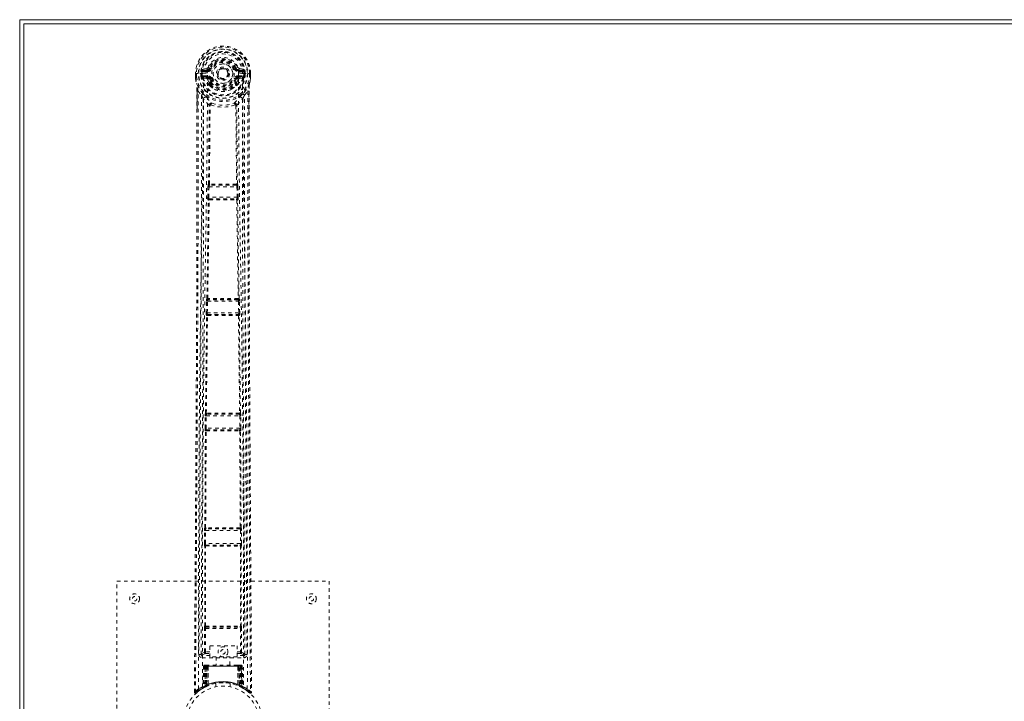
# Model space of a CAD drawing. Header units: inches. Extents: x 3.3 to 62.8, y 14.1 to 43.9.
# Tile 2 of 4: x 3.3 to 31.1, y 24.6 to 43.9. Entities that reach past the tile are written whole.
import ezdxf

# ---------------------------------------------------------------- set-up
doc = ezdxf.new("R2010")
doc.units = ezdxf.units.IN
doc.header["$MEASUREMENT"] = 0
doc.linetypes.add('SLD-Dashed', pattern=[0.075, 0.05, -0.025])
doc.linetypes.add('SLD-Solid', pattern=[0])

msp = doc.modelspace()

# ---------------------------------------------------------------- linework, layer by layer
at = {"color": 7, "linetype": 'SLD-Solid', "lineweight": 15}
for p, q in [((3.296, 14.115), (3.296, 43.865)), ((3.296, 43.865), (62.796, 43.865)), ((3.414, 43.746), (3.414, 14.233)), ((62.677, 43.746), (3.414, 43.746)), ((3.414, 43.746), (62.677, 43.746)), ((3.414, 14.233), (3.414, 43.746))]:
    msp.add_line(p, q, dxfattribs=at)
at = {"color": 7, "linetype": 'SLD-Dashed', "lineweight": 0}
for p, q in [((8.266, 42.343), (8.267, 42.265)), ((8.27, 42.343), (8.266, 42.343)), ((8.267, 42.343), (8.268, 42.264)), ((8.323, 42.343), (8.27, 42.343)), ((8.296, 42.343), (8.296, 42.266)), ((8.346, 42.343), (8.323, 42.343)), ((8.492, 42.343), (8.346, 42.343)), ((8.418, 42.27), (8.417, 42.343)), ((8.452, 42.343), (8.447, 42.343)), ((8.447, 42.343), (8.447, 42.272)), ((8.453, 42.266), (8.452, 42.343)), ((8.589, 42.489), (8.47, 42.466)), ((8.492, 42.343), (8.492, 42.343)), ((8.5, 42.43), (8.617, 42.45)), ((8.5, 42.43), (8.5, 42.4)), ((8.617, 42.43), (8.5, 42.43)), ((8.617, 42.4), (8.5, 42.4)), ((8.617, 42.45), (8.617, 42.43)), ((8.617, 42.4), (8.617, 42.43)), ((8.677, 42.493), (8.699, 42.484)), ((9.202, 42.339), (9.201, 42.324)), ((9.202, 42.348), (9.202, 42.339)), ((9.392, 42.484), (9.414, 42.493)), ((9.469, 42.516), (9.414, 42.493)), ((9.414, 42.493), (9.418, 42.487)), ((9.474, 42.45), (9.591, 42.43)), ((9.474, 42.45), (9.474, 42.43)), ((9.591, 42.43), (9.474, 42.43)), ((9.474, 42.4), (9.474, 42.43)), ((9.591, 42.4), (9.474, 42.4)), ((9.621, 42.466), (9.502, 42.489)), ((9.591, 42.4), (9.591, 42.43)), ((9.599, 42.343), (9.6, 42.343)), ((9.6, 42.343), (9.768, 42.343)), ((9.638, 42.266), (9.639, 42.343)), ((9.639, 42.343), (9.644, 42.343)), ((9.639, 42.343), (9.639, 42.343)), ((9.644, 42.272), (9.644, 42.343)), ((9.674, 42.343), (9.674, 42.27)), ((9.768, 42.343), (9.821, 42.343)), ((9.795, 42.266), (9.796, 42.343)), ((9.825, 42.343), (9.821, 42.343)), ((9.823, 42.264), (9.824, 42.343)), ((9.825, 42.343), (9.825, 42.265)), ((8.267, 42.265), (8.267, 42.265)), ((8.268, 42.218), (8.268, 42.214)), ((8.298, 42.041), (8.295, 42.059)), ((8.447, 42.271), (8.418, 42.269)), ((8.418, 42.269), (8.418, 42.27)), ((8.447, 42.27), (8.453, 42.251)), ((8.453, 42.251), (8.453, 42.266)), ((8.459, 42.229), (8.462, 42.225)), ((8.462, 42.225), (8.471, 42.215)), ((8.587, 42.193), (8.471, 42.215)), ((8.488, 42.277), (8.488, 42.247)), ((8.488, 42.277), (8.617, 42.277)), ((8.617, 42.223), (8.488, 42.247)), ((8.488, 42.247), (8.617, 42.247)), ((8.617, 42.277), (8.617, 42.247)), ((8.617, 42.223), (8.617, 42.247)), ((8.659, 42.04), (8.659, 42.078)), ((8.672, 42.182), (8.66, 42.201)), ((8.699, 42.193), (8.672, 42.182)), ((8.672, 42.182), (8.713, 42.095)), ((8.682, 42.081), (8.682, 42.043)), ((9.379, 42.095), (9.419, 42.182)), ((9.419, 42.182), (9.392, 42.193)), ((9.409, 42.043), (9.409, 42.081)), ((9.432, 42.078), (9.476, 42.171)), ((9.432, 42.04), (9.432, 42.078)), ((9.474, 42.277), (9.474, 42.247)), ((9.474, 42.277), (9.603, 42.277)), ((9.603, 42.247), (9.474, 42.223)), ((9.474, 42.223), (9.474, 42.247)), ((9.474, 42.247), (9.603, 42.247)), ((9.504, 42.193), (9.62, 42.215)), ((9.603, 42.247), (9.603, 42.277)), ((9.63, 42.225), (9.62, 42.215)), ((9.62, 42.215), (9.62, 42.215)), ((9.62, 42.215), (9.62, 42.214)), ((9.63, 42.225), (9.632, 42.229)), ((9.63, 42.225), (9.63, 42.225)), ((9.644, 42.27), (9.638, 42.251)), ((9.638, 42.251), (9.638, 42.266)), ((9.644, 42.27), (9.64, 42.244)), ((9.674, 42.269), (9.644, 42.271)), ((9.674, 42.27), (9.674, 42.269)), ((9.824, 42.218), (9.824, 42.214)), ((9.825, 42.265), (9.825, 42.265)), ((8.31, 41.238), (8.309, 41.845)), ((8.339, 41.844), (8.435, 41.729)), ((8.676, 41.996), (8.664, 42.016)), ((9.427, 42.016), (9.415, 41.996)), ((9.656, 41.729), (9.752, 41.844)), ((9.782, 41.845), (9.782, 41.271)), ((8.638, 39.214), (8.658, 41.434)), ((8.654, 41.451), (8.654, 41.451)), ((8.661, 39.216), (8.681, 41.436)), ((8.681, 41.437), (8.681, 41.436)), ((9.41, 41.436), (9.41, 41.437)), ((9.41, 41.436), (9.43, 39.216)), ((9.453, 39.214), (9.433, 41.434)), ((9.437, 41.451), (9.437, 41.451)), ((8.613, 38.843), (8.621, 39.138)), ((8.621, 39.138), (8.622, 39.166)), ((8.634, 39.213), (8.638, 39.214)), ((8.642, 38.842), (8.65, 39.137)), ((8.65, 39.137), (9.441, 39.137)), ((8.664, 39.182), (8.668, 39.183)), ((9.428, 39.182), (8.664, 39.182)), ((9.423, 39.211), (9.424, 39.211)), ((9.423, 39.183), (9.428, 39.182)), ((9.441, 39.137), (9.449, 38.842)), ((9.457, 39.213), (9.453, 39.214)), ((9.47, 39.138), (9.469, 39.166)), ((9.478, 38.843), (9.47, 39.138)), ((8.632, 38.764), (8.621, 38.768)), ((9.449, 38.842), (8.642, 38.842)), ((8.662, 38.793), (8.651, 38.797)), ((8.651, 38.797), (9.44, 38.797)), ((9.44, 38.797), (9.429, 38.793)), ((9.431, 38.771), (9.431, 38.771)), ((9.459, 38.764), (9.47, 38.768)), ((8.589, 35.979), (8.591, 35.98)), ((8.619, 35.948), (8.621, 35.949)), ((9.473, 35.948), (8.619, 35.948)), ((9.47, 35.949), (9.473, 35.948)), ((9.502, 35.979), (9.5, 35.98)), ((8.572, 35.576), (8.579, 35.904)), ((8.601, 35.576), (8.609, 35.903)), ((8.609, 35.903), (9.482, 35.903)), ((9.482, 35.903), (9.49, 35.576)), ((9.519, 35.576), (9.512, 35.904)), ((8.552, 32.742), (8.584, 35.499)), ((8.574, 32.743), (8.607, 35.5)), ((8.584, 35.499), (8.578, 35.502)), ((9.49, 35.576), (8.601, 35.576)), ((8.614, 35.528), (8.608, 35.531)), ((8.608, 35.531), (9.484, 35.531)), ((9.484, 35.531), (9.477, 35.528)), ((9.484, 35.5), (9.517, 32.743)), ((9.507, 35.499), (9.513, 35.502)), ((9.539, 32.742), (9.507, 35.499)), ((8.537, 32.314), (8.542, 32.666)), ((8.551, 32.741), (8.552, 32.742)), ((8.567, 32.313), (8.572, 32.666)), ((8.572, 32.666), (9.519, 32.666)), ((8.581, 32.711), (8.582, 32.711)), ((9.511, 32.711), (8.581, 32.711)), ((8.586, 32.712), (8.587, 32.712)), ((9.505, 32.712), (9.505, 32.712)), ((9.509, 32.711), (9.511, 32.711)), ((9.519, 32.666), (9.524, 32.313)), ((9.54, 32.741), (9.539, 32.742)), ((9.554, 32.314), (9.549, 32.666)), ((9.524, 32.313), (8.567, 32.313)), ((8.533, 29.501), (8.548, 32.236)), ((8.548, 32.236), (8.543, 32.239)), ((8.555, 29.502), (8.57, 32.238)), ((8.578, 32.266), (8.573, 32.268)), ((8.573, 32.268), (9.518, 32.268)), ((8.582, 32.266), (8.581, 32.266)), ((9.51, 32.266), (9.509, 32.266)), ((9.518, 32.268), (9.513, 32.266)), ((9.521, 32.238), (9.536, 29.502)), ((9.543, 32.236), (9.548, 32.239)), ((9.558, 29.501), (9.543, 32.236)), ((8.521, 29.054), (8.523, 29.425)), ((8.531, 29.5), (8.533, 29.501)), ((8.55, 29.054), (8.553, 29.425)), ((8.553, 29.425), (9.538, 29.425)), ((8.561, 29.47), (8.563, 29.471)), ((9.53, 29.47), (8.561, 29.47)), ((8.567, 29.471), (8.567, 29.471)), ((9.524, 29.471), (9.524, 29.471)), ((9.528, 29.471), (9.53, 29.47)), ((9.538, 29.425), (9.541, 29.054)), ((9.56, 29.5), (9.558, 29.501)), ((9.57, 29.054), (9.568, 29.425)), ((8.532, 28.978), (8.528, 28.979)), ((8.53, 26.721), (8.532, 28.978)), ((9.541, 29.054), (8.55, 29.054)), ((8.551, 26.722), (8.553, 28.979)), ((8.561, 29.007), (8.557, 29.009)), ((8.557, 29.009), (9.534, 29.009)), ((8.565, 29.007), (8.565, 29.007)), ((9.526, 29.007), (9.526, 29.007)), ((9.534, 29.009), (9.53, 29.007)), ((9.538, 28.979), (9.54, 26.722)), ((9.56, 28.978), (9.563, 28.979)), ((9.561, 26.721), (9.56, 28.978)), ((6.046, 27.99), (12.046, 27.99)), ((6.046, 19.99), (6.046, 27.99)), ((12.046, 27.99), (12.046, 19.99)), ((8.519, 25.986), (8.521, 26.646)), ((8.529, 26.721), (8.53, 26.721)), ((8.549, 25.986), (8.55, 26.646)), ((8.55, 26.646), (9.541, 26.646)), ((8.558, 26.691), (8.559, 26.691)), ((8.558, 26.691), (9.533, 26.691)), ((9.532, 26.691), (9.533, 26.691)), ((9.541, 26.646), (9.542, 25.986)), ((9.562, 26.721), (9.561, 26.721)), ((9.572, 25.986), (9.57, 26.646)), ((8.365, 25.914), (8.425, 25.914)), ((8.425, 25.918), (8.425, 25.916)), ((8.425, 25.914), (8.427, 25.903)), ((8.426, 25.913), (8.427, 25.903)), ((8.547, 25.941), (8.678, 25.941)), ((8.678, 25.986), (8.549, 25.986)), ((8.678, 26.161), (9.447, 26.161)), ((8.678, 25.847), (8.678, 26.161)), ((9.447, 26.161), (9.447, 25.847)), ((9.447, 25.986), (9.542, 25.986)), ((9.447, 25.941), (9.544, 25.941)), ((9.664, 25.903), (9.666, 25.914)), ((9.664, 25.903), (9.665, 25.913)), ((9.666, 25.916), (9.666, 25.918)), ((9.666, 25.914), (9.726, 25.914)), ((8.455, 25.884), (8.455, 25.824)), ((8.678, 25.884), (8.455, 25.884)), ((8.455, 25.824), (9.636, 25.824)), ((9.447, 25.847), (8.678, 25.847)), ((8.851, 25.847), (8.851, 25.615)), ((9.241, 25.615), (9.241, 25.847)), ((9.636, 25.884), (9.447, 25.884)), ((9.636, 25.824), (9.636, 25.884)), ((8.499, 25.586), (8.478, 24.98)), ((8.512, 25.586), (8.491, 24.988)), ((8.512, 25.586), (8.499, 25.586)), ((8.499, 25.586), (8.538, 25.586)), ((8.531, 25.589), (8.51, 24.995)), ((8.531, 25.586), (8.51, 24.998)), ((8.597, 25.586), (8.531, 25.586)), ((8.537, 25.028), (8.538, 25.586)), ((8.538, 25.586), (9.553, 25.586)), ((8.552, 25.615), (8.542, 25.615)), ((8.551, 25.586), (8.551, 25.035)), ((9.54, 25.586), (8.551, 25.586)), ((8.615, 25.615), (8.56, 25.615)), ((8.57, 25.586), (8.569, 25.043)), ((8.57, 25.586), (9.521, 25.586)), ((8.578, 25.034), (8.597, 25.586)), ((8.599, 25.586), (8.58, 25.034)), ((8.597, 25.586), (8.599, 25.586)), ((8.621, 25.061), (8.626, 25.586)), ((8.629, 25.586), (8.624, 25.064)), ((8.629, 25.586), (8.626, 25.586)), ((8.636, 25.615), (8.629, 25.615)), ((9.462, 25.586), (8.629, 25.586)), ((9.455, 25.615), (8.636, 25.615)), ((9.463, 25.615), (9.456, 25.615)), ((9.467, 25.064), (9.462, 25.586)), ((9.465, 25.586), (9.462, 25.586)), ((9.465, 25.586), (9.47, 25.061)), ((9.531, 25.615), (9.476, 25.615)), ((9.511, 25.034), (9.492, 25.586)), ((9.492, 25.586), (9.494, 25.586)), ((9.494, 25.586), (9.513, 25.034)), ((9.561, 25.586), (9.494, 25.586)), ((9.521, 25.615), (9.528, 25.615)), ((9.522, 25.043), (9.521, 25.586)), ((9.549, 25.615), (9.539, 25.615)), ((9.54, 25.586), (9.54, 25.035)), ((9.54, 25.586), (9.579, 25.586)), ((9.553, 25.586), (9.554, 25.028)), ((9.581, 24.995), (9.56, 25.589)), ((9.561, 25.586), (9.581, 24.998)), ((9.579, 25.586), (9.6, 24.988)), ((9.592, 25.586), (9.579, 25.586)), ((9.592, 25.586), (9.614, 24.98)), ((8.846, 25.097), (8.846, 25)), ((9.246, 25), (9.246, 25.097)), ((8.238, 24.848), (8.268, 24.847)), ((8.392, 24.908), (8.289, 24.825)), ((8.377, 24.898), (8.396, 24.913)), ((8.502, 24.976), (8.399, 24.913)), ((8.463, 24.955), (8.476, 24.963)), ((8.478, 24.98), (8.491, 24.988)), ((8.495, 24.973), (8.561, 25.008)), ((8.51, 24.998), (8.578, 25.034)), ((8.55, 25.002), (8.537, 25.028)), ((8.561, 25.008), (8.563, 25.008)), ((8.565, 25.009), (8.563, 25.009)), ((8.581, 25.017), (8.569, 25.043)), ((8.58, 25.034), (8.578, 25.034)), ((8.61, 25.028), (8.58, 25.014)), ((8.621, 25.061), (8.624, 25.064)), ((9.463, 25.037), (9.469, 25.035)), ((9.467, 25.064), (9.47, 25.061)), ((9.522, 25.043), (9.51, 25.017)), ((9.513, 25.034), (9.511, 25.034)), ((9.513, 25.034), (9.581, 24.998)), ((9.526, 25.009), (9.528, 25.009)), ((9.528, 25.008), (9.53, 25.008)), ((9.53, 25.008), (9.596, 24.973)), ((9.539, 25.003), (9.541, 25.002)), ((9.6, 24.988), (9.614, 24.98)), ((9.609, 24.967), (9.622, 24.959)), ((9.615, 24.963), (9.628, 24.955))]:
    msp.add_line(p, q, dxfattribs=at)
at = {"color": 7, "linetype": 'SLD-Dashed', "lineweight": 0, "flags": 128}
for points in [[(9.483, 42.36), (9.476, 42.44), (9.451, 42.517), (9.41, 42.588), (9.355, 42.649), (9.288, 42.698), (9.212, 42.735), (9.13, 42.757), (9.046, 42.764), (8.961, 42.757), (8.879, 42.735), (8.803, 42.698), (8.736, 42.649), (8.681, 42.588), (8.64, 42.517), (8.615, 42.44), (8.609, 42.36)], [(8.266, 42.343), (8.266, 42.343), (8.267, 42.343), (8.269, 42.343), (8.273, 42.343), (8.277, 42.343), (8.283, 42.343), (8.289, 42.343), (8.296, 42.343)], [(8.357, 24.942), (8.355, 27.384), (8.359, 29.826), (8.373, 32.266), (8.399, 34.705), (8.426, 36.618), (8.456, 38.53), (8.482, 40.438), (8.492, 42.343)], [(8.5, 42.4), (8.477, 42.404), (8.457, 42.417)], [(8.466, 24.997), (8.464, 27.435), (8.469, 29.871), (8.484, 32.306), (8.512, 34.738), (8.541, 36.648), (8.573, 38.555), (8.599, 40.459), (8.609, 42.36)], [(8.726, 42.472), (8.721, 42.475), (8.716, 42.477), (8.711, 42.479), (8.707, 42.481), (8.704, 42.482), (8.701, 42.483), (8.7, 42.484), (8.699, 42.484)], [(9.365, 42.472), (9.37, 42.475), (9.375, 42.477), (9.38, 42.479), (9.384, 42.481), (9.387, 42.482), (9.39, 42.483), (9.392, 42.484), (9.392, 42.484)], [(9.483, 42.36), (9.492, 40.425), (9.519, 38.486), (9.551, 36.544), (9.581, 34.599), (9.604, 32.653), (9.622, 30.103), (9.627, 27.551), (9.625, 24.997)], [(9.634, 42.417), (9.614, 42.404), (9.591, 42.4)], [(9.734, 24.942), (9.736, 27.384), (9.732, 29.826), (9.718, 32.266), (9.692, 34.705), (9.665, 36.618), (9.635, 38.53), (9.609, 40.438), (9.599, 42.343)], [(9.796, 42.343), (9.802, 42.343), (9.808, 42.343), (9.814, 42.343), (9.818, 42.343), (9.822, 42.343), (9.824, 42.343), (9.825, 42.343), (9.825, 42.343)], [(8.296, 42.266), (8.29, 42.265), (8.284, 42.265), (8.278, 42.265), (8.273, 42.265), (8.27, 42.265), (8.267, 42.265), (8.266, 42.265), (8.267, 42.265)], [(8.296, 42.265), (8.295, 42.261), (8.286, 42.249), (8.285, 42.245), (8.284, 42.24), (8.283, 42.235), (8.282, 42.234), (8.281, 42.232), (8.277, 42.231), (8.274, 42.23), (8.273, 42.229), (8.272, 42.228), (8.271, 42.224), (8.27, 42.215), (8.27, 42.213), (8.269, 42.213), (8.268, 42.213), (8.268, 42.214)], [(8.268, 42.218), (8.28, 42.13), (8.295, 42.059)], [(8.268, 42.214), (8.281, 42.122), (8.297, 42.048)], [(8.295, 42.059), (8.295, 42.053), (8.297, 42.048)], [(8.447, 42.27), (8.447, 42.271), (8.447, 42.271)], [(8.453, 42.266), (8.469, 42.275), (8.488, 42.277)], [(8.615, 42.171), (8.601, 42.188), (8.587, 42.193)], [(8.659, 42.078), (8.636, 42.12), (8.615, 42.171)], [(8.726, 42.205), (8.721, 42.202), (8.716, 42.2), (8.711, 42.198), (8.707, 42.196), (8.704, 42.195), (8.701, 42.194), (8.7, 42.193), (8.699, 42.193)], [(9.365, 42.205), (9.37, 42.202), (9.375, 42.2), (9.38, 42.198), (9.384, 42.196), (9.387, 42.195), (9.39, 42.194), (9.392, 42.193), (9.392, 42.193)], [(9.476, 42.171), (9.49, 42.188), (9.504, 42.193)], [(9.603, 42.277), (9.622, 42.275), (9.638, 42.266)], [(9.644, 42.271), (9.644, 42.271), (9.644, 42.27)], [(9.796, 42.059), (9.792, 42.039), (9.79, 42.015)], [(9.794, 42.048), (9.81, 42.122), (9.823, 42.214)], [(9.794, 42.048), (9.796, 42.053), (9.796, 42.059)], [(9.795, 42.266), (9.801, 42.265), (9.807, 42.265), (9.813, 42.265), (9.818, 42.265), (9.821, 42.265), (9.824, 42.265), (9.825, 42.265), (9.825, 42.265)], [(9.823, 42.214), (9.823, 42.212), (9.822, 42.212), (9.821, 42.213), (9.821, 42.214), (9.82, 42.223), (9.819, 42.227), (9.818, 42.228), (9.817, 42.229), (9.813, 42.23), (9.812, 42.231), (9.81, 42.232), (9.809, 42.234), (9.808, 42.241), (9.807, 42.245), (9.805, 42.249), (9.799, 42.257), (9.796, 42.261), (9.795, 42.265)], [(9.824, 42.218), (9.811, 42.13), (9.796, 42.059)], [(8.268, 24.847), (8.274, 25.783), (8.28, 26.755), (8.286, 27.763), (8.291, 28.532), (8.292, 28.634), (8.292, 28.737), (8.293, 28.839), (8.294, 28.943), (8.294, 29.046), (8.295, 29.17), (8.297, 29.537), (8.299, 29.872), (8.301, 30.176), (8.303, 30.447), (8.306, 30.955), (8.309, 31.399), (8.313, 32.057), (8.316, 32.656), (8.319, 33.198), (8.323, 33.806), (8.326, 34.426), (8.332, 35.624), (8.337, 36.9), (8.341, 38.132), (8.343, 39.373), (8.342, 40.623), (8.339, 41.844)], [(8.478, 41.77), (8.377, 41.893), (8.297, 42.048)], [(8.309, 41.845), (8.309, 41.845), (8.31, 41.845), (8.313, 41.845), (8.316, 41.845), (8.321, 41.844), (8.326, 41.844), (8.332, 41.844), (8.339, 41.844)], [(8.311, 41.845), (8.312, 41.567), (8.313, 41.327), (8.313, 41.237)], [(8.664, 42.016), (8.663, 42.016), (8.659, 42.04)], [(8.676, 41.996), (8.753, 41.93), (8.807, 41.901)], [(9.285, 41.901), (9.338, 41.93), (9.415, 41.996)], [(9.432, 42.04), (9.428, 42.016), (9.427, 42.016)], [(9.794, 42.048), (9.714, 41.893), (9.613, 41.77)], [(9.752, 41.844), (9.748, 40.509), (9.748, 39.155), (9.751, 37.776), (9.755, 36.451), (9.761, 35.084), (9.769, 33.719), (9.776, 32.418), (9.783, 31.264), (9.788, 30.459), (9.796, 29.133), (9.803, 27.991), (9.81, 26.901), (9.816, 25.853), (9.823, 24.847)], [(9.782, 41.845), (9.782, 41.845), (9.781, 41.845), (9.778, 41.845), (9.775, 41.845), (9.771, 41.844), (9.765, 41.844), (9.759, 41.844), (9.752, 41.844)], [(9.778, 41.271), (9.779, 41.514), (9.78, 41.845)], [(9.79, 42.015), (9.785, 41.961), (9.782, 41.845)], [(8.435, 41.729), (8.437, 40.971), (8.437, 40.177), (8.436, 39.347), (8.435, 38.48), (8.432, 37.629), (8.429, 36.912), (8.426, 36.226), (8.423, 35.491), (8.419, 34.705), (8.417, 34.463), (8.416, 34.218), (8.414, 33.968), (8.413, 33.75), (8.412, 33.573), (8.411, 33.388), (8.41, 33.194), (8.409, 32.991), (8.406, 32.582), (8.403, 32.141), (8.4, 31.67), (8.4, 31.577), (8.4, 31.554), (8.4, 31.537), (8.4, 31.514), (8.399, 31.484), (8.399, 31.449), (8.399, 31.407), (8.398, 31.261), (8.397, 31.067), (8.395, 30.867), (8.394, 30.632), (8.392, 30.364), (8.392, 30.25), (8.391, 30.13), (8.39, 30.005), (8.389, 29.875), (8.389, 29.792), (8.388, 29.712), (8.383, 28.877), (8.378, 28.073), (8.373, 27.31), (8.369, 26.591), (8.365, 25.914)], [(8.495, 41.618), (8.492, 37.692), (8.473, 33.767), (8.449, 29.84), (8.425, 25.914)], [(8.654, 41.451), (8.569, 41.53), (8.495, 41.618)], [(8.573, 41.682), (8.582, 41.673), (8.588, 41.667)], [(9.437, 41.451), (9.522, 41.53), (9.596, 41.618)], [(9.518, 41.682), (9.509, 41.673), (9.503, 41.667)], [(9.666, 25.914), (9.642, 29.84), (9.618, 33.767), (9.599, 37.692), (9.596, 41.618)], [(9.726, 25.914), (9.722, 26.526), (9.719, 27.172), (9.714, 27.854), (9.71, 28.572), (9.705, 29.314), (9.705, 29.413), (9.704, 29.514), (9.703, 29.615), (9.703, 29.716), (9.702, 29.818), (9.701, 29.946), (9.699, 30.332), (9.697, 30.674), (9.695, 30.975), (9.693, 31.233), (9.692, 31.375), (9.692, 31.501), (9.691, 31.608), (9.69, 31.699), (9.69, 31.773), (9.69, 31.829), (9.689, 31.96), (9.688, 32.135), (9.684, 32.657), (9.682, 33.138), (9.68, 33.368), (9.679, 33.588), (9.678, 33.797), (9.676, 34.057), (9.675, 34.319), (9.673, 34.575), (9.672, 34.824), (9.666, 35.943), (9.661, 37.133), (9.657, 38.273), (9.655, 39.428), (9.654, 40.591), (9.656, 41.729)], [(8.238, 24.848), (8.265, 29.097), (8.29, 33.347), (8.31, 37.596), (8.31, 41.238)], [(8.701, 41.457), (8.697, 41.467), (8.691, 41.474), (8.683, 41.479), (8.675, 41.479), (8.667, 41.477), (8.661, 41.471), (8.656, 41.462), (8.654, 41.451)], [(9.437, 41.451), (9.435, 41.462), (9.43, 41.471), (9.424, 41.477), (9.416, 41.479), (9.408, 41.479), (9.401, 41.474), (9.394, 41.467), (9.39, 41.457)], [(9.782, 41.271), (9.781, 37.596), (9.801, 33.347), (9.827, 29.097), (9.853, 24.848)], [(8.621, 39.138), (8.624, 39.137), (8.631, 39.137), (8.64, 39.137), (8.65, 39.137)], [(8.661, 39.216), (8.655, 39.213), (8.651, 39.208), (8.648, 39.202), (8.648, 39.196), (8.65, 39.191), (8.655, 39.187), (8.661, 39.184), (8.668, 39.183)], [(8.661, 39.216), (8.664, 39.213), (8.666, 39.211), (8.667, 39.211), (8.668, 39.211)], [(9.423, 39.183), (9.43, 39.184), (9.436, 39.187), (9.441, 39.191), (9.443, 39.196), (9.443, 39.202), (9.44, 39.208), (9.436, 39.213), (9.43, 39.216)], [(9.424, 39.211), (9.425, 39.211), (9.426, 39.211), (9.427, 39.213), (9.43, 39.216)], [(9.441, 39.137), (9.451, 39.137), (9.46, 39.137), (9.467, 39.137), (9.47, 39.138)], [(8.591, 35.98), (8.612, 37.373), (8.632, 38.764)], [(8.613, 38.843), (8.614, 38.843), (8.616, 38.843), (8.619, 38.843), (8.623, 38.843), (8.627, 38.843), (8.632, 38.843), (8.637, 38.842), (8.642, 38.842)], [(8.614, 35.982), (8.635, 37.375), (8.655, 38.767)], [(8.662, 38.793), (8.656, 38.793), (8.65, 38.79), (8.646, 38.787), (8.644, 38.783), (8.644, 38.778), (8.646, 38.774), (8.65, 38.77), (8.655, 38.767)], [(8.66, 38.771), (8.66, 38.771), (8.659, 38.77), (8.657, 38.769), (8.655, 38.767)], [(9.436, 38.767), (9.441, 38.77), (9.445, 38.774), (9.447, 38.778), (9.447, 38.783), (9.445, 38.787), (9.441, 38.79), (9.435, 38.793), (9.429, 38.793)], [(9.436, 38.767), (9.456, 37.375), (9.477, 35.982)], [(9.449, 38.842), (9.454, 38.842), (9.459, 38.843), (9.464, 38.843), (9.468, 38.843), (9.472, 38.843), (9.475, 38.843), (9.477, 38.843), (9.478, 38.843)], [(9.5, 35.98), (9.479, 37.373), (9.459, 38.764)], [(8.614, 35.982), (8.607, 35.978), (8.603, 35.973), (8.601, 35.968), (8.601, 35.962), (8.603, 35.957), (8.608, 35.953), (8.614, 35.95), (8.621, 35.949)], [(9.47, 35.949), (9.477, 35.95), (9.483, 35.953), (9.488, 35.957), (9.49, 35.962), (9.49, 35.968), (9.488, 35.973), (9.484, 35.978), (9.477, 35.982)], [(9.471, 35.977), (9.473, 35.977), (9.474, 35.977), (9.475, 35.978), (9.477, 35.982)], [(8.579, 35.904), (8.582, 35.904), (8.589, 35.904), (8.598, 35.903), (8.609, 35.903)], [(8.58, 35.923), (8.58, 35.918), (8.581, 35.904)], [(9.482, 35.903), (9.493, 35.903), (9.502, 35.904), (9.509, 35.904), (9.512, 35.904)], [(9.51, 35.904), (9.511, 35.918), (9.511, 35.923)], [(8.572, 35.576), (8.573, 35.576), (8.575, 35.576), (8.578, 35.576), (8.581, 35.576), (8.586, 35.576), (8.591, 35.576), (8.596, 35.576), (8.601, 35.576)], [(8.614, 35.528), (8.608, 35.527), (8.602, 35.525), (8.598, 35.521), (8.596, 35.517), (8.596, 35.512), (8.598, 35.508), (8.601, 35.503), (8.607, 35.5)], [(8.612, 35.505), (8.611, 35.505), (8.61, 35.504), (8.609, 35.503), (8.607, 35.5)], [(9.484, 35.5), (9.49, 35.503), (9.494, 35.508), (9.495, 35.512), (9.495, 35.517), (9.493, 35.521), (9.489, 35.525), (9.483, 35.527), (9.477, 35.528)], [(9.49, 35.576), (9.495, 35.576), (9.5, 35.576), (9.505, 35.576), (9.51, 35.576), (9.513, 35.576), (9.516, 35.576), (9.518, 35.576), (9.519, 35.576)], [(8.542, 32.666), (8.545, 32.666), (8.552, 32.666), (8.562, 32.666), (8.572, 32.666)], [(8.543, 32.685), (8.543, 32.68), (8.545, 32.666)], [(8.574, 32.743), (8.568, 32.74), (8.564, 32.735), (8.562, 32.73), (8.562, 32.724), (8.565, 32.719), (8.569, 32.715), (8.575, 32.712), (8.582, 32.711)], [(8.574, 32.743), (8.577, 32.74), (8.578, 32.739), (8.579, 32.738), (8.58, 32.738)], [(9.509, 32.711), (9.516, 32.712), (9.522, 32.715), (9.527, 32.719), (9.529, 32.724), (9.529, 32.73), (9.527, 32.735), (9.523, 32.74), (9.517, 32.743)], [(9.511, 32.738), (9.512, 32.738), (9.513, 32.739), (9.515, 32.74), (9.517, 32.743)], [(9.519, 32.666), (9.529, 32.666), (9.539, 32.666), (9.546, 32.666), (9.549, 32.666)], [(9.546, 32.666), (9.548, 32.68), (9.548, 32.685)], [(8.537, 32.314), (8.538, 32.314), (8.54, 32.314), (8.543, 32.314), (8.547, 32.313), (8.551, 32.313), (8.556, 32.313), (8.562, 32.313), (8.567, 32.313)], [(9.524, 32.313), (9.529, 32.313), (9.535, 32.313), (9.54, 32.313), (9.544, 32.313), (9.548, 32.314), (9.551, 32.314), (9.553, 32.314), (9.554, 32.314)], [(8.578, 32.266), (8.571, 32.265), (8.566, 32.263), (8.561, 32.259), (8.559, 32.255), (8.559, 32.25), (8.561, 32.245), (8.564, 32.241), (8.57, 32.238)], [(8.575, 32.242), (8.574, 32.242), (8.573, 32.242), (8.572, 32.241), (8.57, 32.238)], [(9.521, 32.238), (9.527, 32.241), (9.53, 32.245), (9.532, 32.25), (9.532, 32.255), (9.53, 32.259), (9.525, 32.263), (9.52, 32.265), (9.513, 32.266)], [(9.521, 32.238), (9.519, 32.241), (9.518, 32.242), (9.517, 32.242), (9.516, 32.242)], [(9.663, 26.484), (9.66, 26.927), (9.657, 27.498), (9.653, 28.03), (9.65, 28.522), (9.648, 28.968), (9.645, 29.376), (9.643, 29.746), (9.641, 30.078), (9.638, 30.533), (9.636, 30.83)], [(8.523, 29.425), (8.526, 29.425), (8.533, 29.425), (8.543, 29.425), (8.553, 29.425)], [(8.524, 29.441), (8.524, 29.437), (8.526, 29.425)], [(8.555, 29.502), (8.549, 29.498), (8.545, 29.494), (8.543, 29.488), (8.543, 29.483), (8.546, 29.478), (8.55, 29.474), (8.556, 29.471), (8.563, 29.471)], [(8.555, 29.502), (8.557, 29.498), (8.559, 29.497), (8.559, 29.497), (8.56, 29.497)], [(9.528, 29.471), (9.535, 29.471), (9.541, 29.474), (9.546, 29.478), (9.548, 29.483), (9.548, 29.488), (9.546, 29.494), (9.542, 29.498), (9.536, 29.502)], [(9.531, 29.497), (9.532, 29.497), (9.533, 29.497), (9.534, 29.498), (9.536, 29.502)], [(9.538, 29.425), (9.548, 29.425), (9.558, 29.425), (9.565, 29.425), (9.568, 29.425)], [(9.565, 29.425), (9.567, 29.437), (9.567, 29.441)], [(8.521, 29.054), (8.522, 29.054), (8.524, 29.054), (8.527, 29.054), (8.53, 29.054), (8.535, 29.054), (8.54, 29.054), (8.545, 29.054), (8.55, 29.054)], [(8.561, 29.007), (8.555, 29.007), (8.549, 29.004), (8.545, 29.001), (8.543, 28.996), (8.542, 28.991), (8.544, 28.986), (8.548, 28.982), (8.553, 28.979)], [(8.559, 28.983), (8.558, 28.983), (8.557, 28.983), (8.555, 28.982), (8.553, 28.979)], [(9.538, 28.979), (9.543, 28.982), (9.547, 28.986), (9.549, 28.991), (9.548, 28.996), (9.546, 29.001), (9.542, 29.004), (9.536, 29.007), (9.53, 29.007)], [(9.538, 28.979), (9.536, 28.982), (9.534, 28.983), (9.533, 28.983), (9.532, 28.983)], [(9.541, 29.054), (9.546, 29.054), (9.551, 29.054), (9.556, 29.054), (9.561, 29.054), (9.564, 29.054), (9.567, 29.054), (9.569, 29.054), (9.57, 29.054)], [(8.521, 26.646), (8.522, 26.646), (8.524, 26.646), (8.527, 26.646), (8.53, 26.646), (8.535, 26.646), (8.54, 26.646), (8.545, 26.646), (8.55, 26.646)], [(8.551, 26.722), (8.546, 26.718), (8.542, 26.714), (8.54, 26.708), (8.54, 26.703), (8.542, 26.698), (8.547, 26.694), (8.552, 26.692), (8.559, 26.691)], [(8.551, 26.722), (8.554, 26.718), (8.555, 26.717), (8.556, 26.717), (8.557, 26.717)], [(8.557, 26.717), (8.799, 26.717), (9.046, 26.717), (9.292, 26.717), (9.534, 26.717)], [(8.564, 26.691), (8.681, 26.691), (8.8, 26.691), (8.919, 26.691), (9.039, 26.691), (9.149, 26.691), (9.259, 26.691), (9.364, 26.691), (9.446, 26.691), (9.528, 26.691)], [(9.532, 26.691), (9.539, 26.692), (9.544, 26.694), (9.549, 26.698), (9.551, 26.703), (9.551, 26.708), (9.549, 26.714), (9.545, 26.718), (9.54, 26.722)], [(9.541, 26.646), (9.551, 26.646), (9.561, 26.646), (9.567, 26.646), (9.57, 26.646)], [(8.425, 25.914), (8.448, 25.943), (8.517, 25.971)], [(8.455, 25.884), (8.478, 25.912), (8.547, 25.941)], [(8.519, 25.986), (8.522, 25.986), (8.529, 25.986), (8.538, 25.986), (8.549, 25.986)], [(9.572, 25.986), (9.569, 25.986), (9.562, 25.986), (9.553, 25.986), (9.542, 25.986)], [(9.544, 25.941), (9.613, 25.912), (9.636, 25.884)], [(9.666, 25.914), (9.643, 25.943), (9.574, 25.971)], [(8.551, 25.586), (8.537, 25.586), (8.524, 25.586), (8.516, 25.586), (8.512, 25.586)], [(8.531, 25.586), (8.531, 25.586), (8.533, 25.586), (8.536, 25.586), (8.541, 25.586), (8.547, 25.586), (8.554, 25.586), (8.562, 25.586), (8.57, 25.586)], [(8.538, 25.586), (8.538, 25.597), (8.538, 25.606), (8.538, 25.612), (8.538, 25.612)], [(8.626, 25.586), (8.616, 25.586), (8.608, 25.586), (8.602, 25.586), (8.599, 25.586)], [(8.626, 25.586), (8.626, 25.591), (8.627, 25.597), (8.628, 25.602), (8.629, 25.606), (8.63, 25.61), (8.632, 25.612), (8.634, 25.614), (8.636, 25.615)], [(9.456, 25.615), (9.459, 25.612), (9.462, 25.606), (9.464, 25.596), (9.465, 25.586)], [(9.492, 25.586), (9.489, 25.586), (9.484, 25.586), (9.475, 25.586), (9.465, 25.586)], [(9.521, 25.586), (9.529, 25.586), (9.537, 25.586), (9.544, 25.586), (9.55, 25.586), (9.555, 25.586), (9.558, 25.586), (9.56, 25.586), (9.561, 25.586)], [(9.553, 25.586), (9.568, 25.586), (9.581, 25.586), (9.586, 25.586), (9.59, 25.586), (9.592, 25.586)], [(8.533, 24.994), (8.542, 24.999), (8.549, 25.004)], [(8.623, 25.035), (8.624, 25.036), (8.625, 25.037), (8.625, 25.04), (8.625, 25.043), (8.624, 25.047), (8.624, 25.052), (8.622, 25.057), (8.621, 25.061)], [(9.469, 25.035), (9.467, 25.036), (9.467, 25.037), (9.466, 25.04), (9.466, 25.043), (9.467, 25.047), (9.468, 25.052), (9.469, 25.057), (9.47, 25.061)], [(9.628, 24.955), (9.627, 24.956), (9.626, 24.956)], [(9.804, 24.828), (9.811, 24.824), (9.819, 24.821), (9.827, 24.821), (9.835, 24.822), (9.842, 24.826), (9.848, 24.831), (9.851, 24.838), (9.852, 24.845)], [(9.853, 24.848), (9.852, 24.848), (9.85, 24.848), (9.844, 24.847), (9.834, 24.848), (9.828, 24.848), (9.823, 24.847)]]:
    msp.add_lwpolyline(points, dxfattribs=at)
at = {"color": 7, "linetype": 'SLD-Dashed', "lineweight": 0}
for centre, radius in [((9.046, 42.339), 0.7), ((9.046, 42.339), 0.69), ((9.046, 42.339), 0.623), ((9.046, 42.339), 0.32), ((9.046, 42.339), 0.275), ((9.046, 42.339), 0.187), ((9.046, 42.339), 0.157), ((9.046, 42.339), 0.142), ((9.046, 42.339), 0.14), ((9.046, 42.339), 0.138), ((6.546, 27.49), 0.14), ((11.546, 27.49), 0.14), ((6.546, 27.49), 0.0625), ((11.546, 27.49), 0.0625), ((9.046, 25.99), 0.14), ((9.046, 25.99), 0.0625), ((9.046, 23.99), 1.125), ((9.046, 23.99), 1.03)]:
    msp.add_circle(centre, radius, dxfattribs=at)
for centre, radius, start, end in [((9.046, 42.339), 0.78, 0, 179.6863), ((9.046, 42.339), 0.78, 0.3208, 179.6784), ((9.046, 42.339), 0.75, 0.321, 179.679), ((9.046, 42.339), 0.629, 0.4095, 179.5861), ((9.046, 42.339), 0.599, 0.4095, 179.5861), ((9.046, 42.343), 0.554, 0.0504, 179.9569), ((9.046, 42.339), 0.459, 22.774, 157.226), ((9.046, 42.339), 0.4, 22.774, 157.226), ((9.046, 42.339), 0.376, 22.774, 157.226), ((9.046, 42.339), 0.346, 22.7741, 157.2259), ((9.046, 42.339), 0.275, 89.9999, 270.0001), ((9.046, 42.339), 0.275, 270.0001, 89.9999), ((9.046, 42.339), 0.593, 172.3909, 179.5868), ((8.662, 42.39), 0.206, 158.3456, 172.3336), ((8.499, 42.459), 0.0299, 167.8884, 271.9557), ((8.606, 41.972), 0.389, 89.6801, 107.1666), ((8.618, 42.48), 0.0301, 162.38, 268.5424), ((8.58, 42.534), 0.0456, 281.4125, 337.4129), ((8.611, 42.521), 0.0714, 274.7351, 337.1508), ((8.617, 42.519), 0.089, 270, 337.226), ((8.617, 42.519), 0.119, 269.9994, 337.2262), ((6.627, 37.689), 5.223, 66.8994, 67.5503), ((9.474, 42.519), 0.119, 202.7738, 270.0006), ((9.474, 42.519), 0.089, 202.774, 270), ((9.48, 42.521), 0.0716, 208.9548, 265.1638), ((9.511, 42.534), 0.0457, 202.6586, 258.512), ((9.474, 42.48), 0.0301, 271.4521, 17.624), ((9.489, 42.002), 0.358, 72.1165, 91.0937), ((9.592, 42.459), 0.0299, 268.0485, 12.1075), ((9.43, 42.39), 0.206, 7.6627, 21.653), ((9.046, 42.339), 0.593, 0.4056, 7.6091), ((9.091, 42.26), 0.824, 179.6523, 182.9114), ((8.7, 42.253), 0.434, 178.3261, 185.6219), ((9.046, 42.339), 0.788, 189.1184, 350.8816), ((9.046, 42.339), 0.753, 185.5814, 354.4205), ((9.046, 42.339), 0.632, 186.298, 353.702), ((9.046, 42.339), 0.602, 186.4998, 349.3934), ((8.528, 42.258), 0.0747, 185.4549, 203.3633), ((8.487, 42.217), 0.0305, 89.0033, 157.8023), ((8.909, 42.429), 0.491, 204.6706, 241.7223), ((8.848, 42.431), 0.435, 209.8477, 244.1932), ((8.617, 42.193), 0.0299, 91.0998, 179.1173), ((8.645, 42.165), 0.031, 31.75, 170.0625), ((8.617, 42.159), 0.119, 22.7738, 90.0006), ((8.617, 42.159), 0.089, 22.774, 90), ((8.616, 42.169), 0.0543, 36.2285, 89.3779), ((8.689, 42.075), 0.0305, 40.9375, 174.0462), ((8.68, 42.007), 0.0743, 88.1569, 106.2966), ((8.716, 42.049), 0.0463, 93.6901, 135.7311), ((9.046, 42.349), 0.451, 216.3983, 323.6017), ((9.046, 42.339), 0.376, 202.774, 337.226), ((9.046, 42.334), 0.41, 215.7171, 324.3045), ((9.046, 42.339), 0.346, 202.7741, 337.2259), ((9.046, 42.339), 0.157, 245.0098, 290.1679), ((9.474, 42.159), 0.119, 89.9994, 157.2262), ((9.402, 42.075), 0.0305, 5.954, 139.0147), ((9.375, 42.048), 0.0466, 44.3403, 86.1487), ((9.474, 42.159), 0.089, 90, 157.226), ((9.411, 42.007), 0.0744, 73.718, 91.8356), ((9.189, 42.423), 0.483, 297.9629, 335.8051), ((9.48, 42.158), 0.0647, 94.7282, 158.8762), ((9.446, 42.165), 0.031, 9.9974, 148.1928), ((9.243, 42.431), 0.434, 295.7991, 330.1527), ((9.474, 42.193), 0.0299, 0.8827, 88.9002), ((9.604, 42.217), 0.0305, 22.2052, 90.9935), ((9.531, 42.266), 0.108, 339.3979, 351.7951), ((14.177, 42.063), 4.359, 177.3281, 177.9922), ((9.018, 42.26), 0.807, 357.0507, 0.3795), ((4.601, 41.18), 3.797, 10.0838, 13.2237), ((5.458, 41.759), 2.855, 1.7274, 5.6805), ((6.984, 41.868), 1.326, 359.0073, 7.5036), ((8.68, 41.968), 0.0746, 88.1635, 106.2345), ((8.718, 41.985), 0.0441, 127.0513, 165.3935), ((8.714, 42.043), 0.0316, 180.7114, 225.4114), ((9.046, 42.371), 0.498, 224.7109, 315.2891), ((9.046, 42.305), 0.47, 239.427, 300.6388), ((9.377, 42.043), 0.0316, 314.5901, 359.2872), ((9.373, 41.985), 0.0441, 14.6218, 52.9437), ((9.411, 41.968), 0.0746, 73.7679, 91.8398), ((13.485, 41.181), 3.792, 166.7737, 169.9176), ((12.877, 41.747), 3.099, 175.0403, 178.2133), ((9.13, 41.05), 0.972, 132.1804, 135.637), ((14.759, 45.029), 7.133, 207.5575, 208.5745), ((10.012, 43.339), 2.195, 225.632, 229.0215), ((8.556, 41.615), 0.0608, 58.053, 177.8222), ((9.313, 42.175), 0.885, 215.0109, 229.1446), ((8.715, 41.448), 0.0608, 71.8533, 176.6903), ((8.787, 41.435), 0.0884, 127.1328, 165.7105), ((9.046, 42.287), 0.841, 248.2526, 291.7505), ((8.778, 42.175), 0.885, 310.8586, 324.9884), ((9.376, 41.448), 0.0608, 3.312, 108.1456), ((9.304, 41.435), 0.0884, 14.2869, 52.8659), ((9.535, 41.615), 0.0608, 2.1723, 121.948), ((8.076, 43.342), 2.199, 310.9814, 314.3651), ((3.462, 44.96), 6.986, 331.4148, 332.4532), ((8.961, 41.05), 0.971, 44.3594, 47.8199), ((8.63, 41.436), 0.0278, 354.315, 31.8521), ((8.678, 41.362), 0.0745, 87.7846, 105.7757), ((8.706, 41.432), 0.0249, 99.8157, 168.1817), ((9.045, 42.356), 0.963, 249.0619, 290.9477), ((9.385, 41.431), 0.026, 13.3896, 78.5648), ((9.413, 41.362), 0.0746, 74.2344, 92.2024), ((9.463, 41.436), 0.0299, 149.4619, 184.3682), ((8.705, 39.17), 0.0829, 149.082, 183.0392), ((8.664, 39.212), 0.0301, 178.5764, 269.1238), ((8.657, 39.14), 0.0768, 86.8819, 104.3957), ((8.668, 39.213), 0.0301, 178.5543, 269.0929), ((8.709, 39.144), 0.0589, 140.1682, 187.0051), ((8.71, 39.205), 0.0426, 171.3812, 209.9045), ((9.046, 5.265), 33.948, 89.3629, 90.6386), ((8.672, 39.15), 0.0332, 89.4399, 98.2147), ((9.046, 5.407), 33.779, 89.3678, 90.6322), ((9.381, 39.205), 0.0426, 330.0955, 8.6188), ((9.419, 39.154), 0.0295, 81.231, 91.1215), ((9.423, 39.213), 0.0301, 270.9071, 1.4457), ((9.427, 39.212), 0.0301, 270.8736, 1.4262), ((9.382, 39.144), 0.0589, 352.9853, 39.8414), ((9.434, 39.14), 0.0768, 75.6014, 93.121), ((9.386, 39.17), 0.0829, 356.9591, 30.9207), ((8.761, 38.822), 0.149, 171.85, 201.0491), ((8.651, 38.767), 0.0301, 90.7723, 178.1941), ((8.662, 38.763), 0.0301, 90.8004, 178.1087), ((8.651, 38.688), 0.0785, 86.915, 103.9944), ((8.699, 38.83), 0.0582, 167.5332, 213.7718), ((8.693, 38.775), 0.0331, 146.3883, 187.0356), ((9.046, 74.247), 35.479, 269.3768, 270.6206), ((8.666, 38.821), 0.0274, 261.8771, 270.2412), ((9.046, 72.193), 33.401, 269.3485, 270.6515), ((9.426, 38.819), 0.0253, 269.414, 278.477), ((9.398, 38.775), 0.0331, 352.9638, 33.6117), ((9.429, 38.763), 0.0301, 1.8978, 89.1977), ((9.43, 38.765), 0.00598, 16.8969, 83.9432), ((9.44, 38.688), 0.0785, 76.0078, 93.0839), ((9.392, 38.83), 0.0582, 326.2328, 12.4563), ((9.44, 38.767), 0.0301, 1.7912, 89.2424), ((9.33, 38.822), 0.149, 338.9542, 8.1431), ((8.77, 35.917), 0.192, 161.1643, 183.9024), ((8.619, 35.978), 0.0301, 178.8978, 269.44), ((8.609, 35.897), 0.0847, 86.8318, 102.2654), ((8.621, 35.979), 0.0301, 178.8859, 269.4299), ((8.683, 35.911), 0.0743, 149.6721, 185.713), ((8.62, 35.983), 0.00679, 194.3751, 264.5297), ((8.657, 35.97), 0.038, 170.8335, 213.5579), ((9.046, 2.085), 33.894, 89.2799, 90.7201), ((8.625, 35.924), 0.0253, 88.8278, 99.4479), ((9.046, 2.255), 33.697, 89.2857, 90.7143), ((9.434, 35.97), 0.038, 326.4291, 9.1795), ((9.466, 35.922), 0.0279, 81.0561, 90.6806), ((9.47, 35.979), 0.0301, 270.5772, 1.1071), ((9.472, 35.978), 0.0301, 270.5478, 1.1143), ((9.408, 35.911), 0.0743, 354.2771, 30.3379), ((9.482, 35.897), 0.0847, 77.7365, 93.1673), ((9.321, 35.917), 0.192, 356.0967, 18.8366), ((8.769, 35.555), 0.198, 173.7088, 195.5649), ((8.608, 35.501), 0.0301, 90.5088, 178.4915), ((8.614, 35.498), 0.0301, 90.5242, 178.4607), ((8.602, 35.412), 0.0881, 87.0303, 101.7915), ((8.675, 35.563), 0.0749, 170.0531, 205.3106), ((8.643, 35.509), 0.0313, 143.2114, 187.6945), ((9.046, 70.607), 35.105, 269.2922, 270.7078), ((8.618, 35.552), 0.0244, 261.2, 270.3323), ((9.046, 68.907), 33.382, 269.2659, 270.7341), ((9.473, 35.552), 0.0242, 269.6471, 278.8308), ((9.448, 35.509), 0.0313, 352.3244, 36.7806), ((9.477, 35.498), 0.0301, 1.5483, 89.4713), ((9.479, 35.499), 0.00596, 15.7929, 84.2955), ((9.416, 35.563), 0.0749, 334.6865, 9.9498), ((9.483, 35.501), 0.0301, 1.4914, 89.5083), ((9.489, 35.412), 0.0881, 78.2123, 92.9668), ((9.322, 35.555), 0.198, 344.4358, 6.2906), ((8.756, 32.681), 0.214, 163.5414, 183.8246), ((8.581, 32.741), 0.0301, 179.3652, 269.5242), ((8.57, 32.64), 0.104, 87.5792, 99.7949), ((8.582, 32.742), 0.0301, 179.3679, 269.5179), ((8.654, 32.674), 0.0821, 153.416, 185.7129), ((9.046, -1.243), 33.985, 89.2154, 90.7846), ((8.615, 32.732), 0.0351, 170.322, 215.983), ((8.586, 32.687), 0.0246, 89.2949, 99.4839), ((9.046, -0.914), 33.629, 89.218, 90.782), ((9.476, 32.732), 0.0351, 324.0234, 9.6799), ((9.505, 32.687), 0.0246, 80.5249, 90.6924), ((9.509, 32.742), 0.0301, 270.4821, 0.6321), ((9.51, 32.741), 0.0301, 270.4757, 0.6304), ((9.437, 32.674), 0.0822, 354.3066, 26.5646), ((9.521, 32.64), 0.104, 80.2051, 92.4208), ((9.335, 32.681), 0.214, 356.1755, 16.455), ((8.753, 32.293), 0.216, 174.5576, 194.5465), ((8.648, 32.301), 0.0814, 171.3796, 203.7077), ((9.443, 32.301), 0.0814, 336.2906, 8.6221), ((9.338, 32.293), 0.216, 345.4542, 5.4418), ((8.573, 32.238), 0.0301, 90.4527, 178.9522), ((8.578, 32.236), 0.0301, 90.4643, 178.9489), ((8.566, 32.127), 0.111, 87.8476, 99.2548), ((8.605, 32.247), 0.0306, 141.6597, 188.4201), ((9.045, 67.213), 34.974, 269.2298, 270.7709), ((8.581, 32.287), 0.021, 260.3493, 270.682), ((9.046, 65.66), 33.397, 269.2041, 270.7958), ((9.51, 32.287), 0.021, 269.3123, 279.652), ((9.486, 32.247), 0.0306, 351.5603, 38.3491), ((9.513, 32.236), 0.0301, 1.0598, 89.527), ((9.518, 32.238), 0.0301, 1.0471, 89.5481), ((9.525, 32.127), 0.111, 80.7465, 92.1518), ((8.728, 29.441), 0.205, 163.2958, 184.4408), ((8.561, 29.5), 0.0301, 179.8086, 269.498), ((8.551, 29.355), 0.147, 88.5228, 97.0038), ((8.563, 29.501), 0.0301, 179.8102, 269.4919), ((8.631, 29.434), 0.0787, 153.0063, 186.7307), ((9.046, -4.61), 34.11, 89.1852, 90.8148), ((8.593, 29.491), 0.0335, 170.3, 217.5495), ((8.567, 29.447), 0.0237, 89.3446, 99.6055), ((9.046, -4.098), 33.572, 89.1835, 90.8164), ((9.498, 29.491), 0.0335, 322.4463, 9.7041), ((9.524, 29.447), 0.0238, 80.414, 90.6408), ((9.528, 29.501), 0.0301, 270.5108, 0.1917), ((9.53, 29.5), 0.0301, 270.502, 0.1913), ((9.46, 29.434), 0.0787, 353.2816, 26.9813), ((9.54, 29.355), 0.147, 82.9956, 91.4774), ((9.363, 29.441), 0.205, 355.5564, 16.707), ((8.724, 29.035), 0.204, 174.6854, 195.9287), ((8.558, 28.979), 0.0301, 90.4937, 179.3709), ((8.562, 28.977), 0.0301, 90.517, 179.362), ((8.55, 28.815), 0.163, 88.789, 96.4113), ((8.627, 29.043), 0.0775, 171.7242, 205.8432), ((8.589, 28.988), 0.0306, 140.9365, 188.8129), ((9.046, 63.762), 34.782, 269.198, 270.8021), ((8.565, 29.028), 0.0213, 260.2969, 270.6213), ((9.046, 62.425), 33.421, 269.1768, 270.8232), ((9.526, 29.028), 0.0212, 269.3536, 279.7282), ((9.502, 28.988), 0.0306, 351.2043, 39.0567), ((9.529, 28.977), 0.0301, 0.6313, 89.4897), ((9.464, 29.043), 0.0775, 334.1666, 8.2719), ((9.533, 28.979), 0.0301, 0.6323, 89.5031), ((9.541, 28.815), 0.164, 83.6023, 91.2042), ((9.367, 29.036), 0.204, 344.0794, 5.3065), ((8.707, 26.663), 0.188, 162.0257, 185.1726), ((8.559, 26.721), 0.0301, 180.0766, 268.6129), ((8.548, 26.485), 0.237, 89.2334, 94.4795), ((8.56, 26.721), 0.0301, 180.0816, 268.6045), ((8.621, 26.656), 0.0713, 151.3388, 188.5756), ((8.589, 26.711), 0.0324, 169.892, 217.9231), ((8.563, 26.668), 0.0232, 87.7865, 98.9429), ((9.502, 26.711), 0.0324, 322.072, 10.1128), ((9.529, 26.669), 0.0226, 80.8956, 92.375), ((9.531, 26.721), 0.0301, 271.3907, 359.9232), ((9.532, 26.721), 0.0301, 271.38, 359.9351), ((9.47, 26.656), 0.0715, 351.4752, 28.5937), ((9.533, 26.724), 0.00678, 275.3809, 343.8058), ((9.543, 26.478), 0.243, 85.5928, 90.6943), ((9.384, 26.663), 0.187, 354.8207, 17.981), ((8.455, 25.914), 0.09, 179.645, 269.9872), ((8.453, 25.911), 0.0277, 197.6147, 273.0835), ((8.482, 25.983), 0.0372, 341.9409, 5.3394), ((8.547, 25.971), 0.03, 179.9778, 269.5824), ((8.241, 25.975), 0.308, 353.6924, 2.0583), ((9.806, 25.973), 0.264, 177.2355, 187.0138), ((9.544, 25.971), 0.03, 270.4133, 0.0264), ((9.617, 25.983), 0.0454, 176.8007, 195.9191), ((9.636, 25.914), 0.09, 270.0132, 0.3561), ((9.638, 25.911), 0.0277, 266.9219, 342.2346), ((8.529, 25.585), 0.03, 90.0041, 178.0021), ((8.58, 25.517), 0.104, 113.9429, 139.2796), ((8.542, 25.585), 0.03, 90.0325, 178.0274), ((8.556, 25.408), 0.205, 91.0508, 97.9562), ((8.576, 25.565), 0.0498, 96.4565, 155.6199), ((8.56, 25.585), 0.03, 90.0637, 178.0681), ((9.403, 25.595), 0.851, 178.6542, 180.6028), ((9.01, 25.593), 0.44, 177.1502, 180.9181), ((8.627, 25.585), 0.0299, 90.1884, 178.2045), ((8.629, 25.585), 0.0299, 90.1884, 178.2045), ((8.664, 25.592), 0.0354, 140.7732, 190.7223), ((9.427, 25.592), 0.0354, 349.2777, 39.2268), ((9.462, 25.585), 0.0299, 1.789, 89.818), ((9.464, 25.585), 0.0299, 1.7955, 89.8116), ((9.082, 25.593), 0.439, 359.072, 2.8504), ((9.528, 25.581), 0.0334, 7.6558, 88.9818), ((9.531, 25.585), 0.03, 1.9319, 89.9363), ((8.849, 25.588), 0.691, 359.8113, 2.2132), ((9.536, 25.402), 0.211, 82.3311, 88.9897), ((9.549, 25.585), 0.03, 1.968, 89.972), ((9.511, 25.517), 0.104, 40.7194, 66.0581), ((9.562, 25.585), 0.03, 1.9934, 89.996), ((9.046, 23.99), 1.157, 47.8168, 132.1805), ((9.046, 23.957), 1.19, 60.8728, 119.1272), ((9.046, 23.99), 1.128, 60.4639, 119.5361), ((9.046, 23.991), 1.155, 63.8883, 116.1119), ((9.046, 23.991), 1.155, 64.6407, 115.3588), ((9.046, 23.991), 1.155, 65.661, 114.339), ((9.046, 24.026), 1.12, 67.9113, 112.0887), ((9.033, 23.965), 1.188, 124.6496, 131.9686), ((8.268, 24.847), 0.03, 179.6541, 312.1681), ((8.382, 24.93), 0.141, 216.0702, 228.3079), ((9.033, 24.006), 1.107, 124.6, 131.8937), ((9.031, 23.757), 1.362, 114.4706, 119.6082), ((8.387, 24.942), 0.03, 180.3151, 304.084), ((9.046, 23.989), 1.128, 119.5376, 124.6614), ((8.996, 24.076), 1.028, 116.5868, 121.2107), ((8.448, 24.981), 0.03, 301.1074, 358.014), ((8.451, 24.979), 0.0272, 300.015, 2.6255), ((8.507, 25.01), 0.043, 197.0437, 245.7855), ((8.461, 24.989), 0.0299, 300.3264, 358.09), ((8.782, 24.444), 0.602, 119.4204, 120.4819), ((9.029, 24.363), 0.827, 126.4967, 131.8254), ((9.019, 24.379), 0.806, 125.574, 130.9664), ((9.048, 23.985), 1.132, 114.3254, 119.2286), ((8.481, 24.998), 0.0281, 298.4247, 1.1661), ((8.48, 24.999), 0.0299, 299.2706, 358.2023), ((9.051, 24.344), 0.849, 124.5337, 129.5547), ((8.618, 25.056), 0.0702, 197.319, 221.0629), ((8.549, 25.035), 0.0297, 295.5447, 358.5202), ((9.045, 23.99), 1.127, 112.0313, 115.3556), ((8.55, 25.035), 0.0297, 295.457, 358.5271), ((9.006, 24.431), 0.739, 121.4473, 125.2504), ((8.595, 25.046), 0.0345, 344.8526, 31.0548), ((9.496, 25.046), 0.0345, 148.9608, 195.1317), ((9.084, 24.43), 0.74, 54.7521, 58.5516), ((9.043, 23.985), 1.133, 60.7726, 65.6746), ((9.541, 25.035), 0.0297, 181.4821, 244.5338), ((9.543, 25.035), 0.0297, 181.4833, 244.4579), ((9.047, 24.352), 0.838, 50.4138, 55.4978), ((9.461, 25.061), 0.0832, 321.4159, 341.403), ((9.501, 25.043), 0.0549, 313.5896, 344.1753), ((9.067, 24.373), 0.814, 49.0619, 54.3985), ((9.059, 24.359), 0.832, 48.1933, 53.4882), ((9.604, 24.996), 0.0236, 171.9834, 235.2392), ((9.611, 24.999), 0.0299, 181.8047, 240.7302), ((9.189, 24.236), 0.842, 59.6303, 61.1814), ((9.63, 24.989), 0.0299, 181.8953, 239.6803), ((9.584, 25.01), 0.043, 294.1953, 342.9793), ((9.046, 23.99), 1.127, 55.3362, 60.4648), ((9.64, 24.98), 0.0278, 174.95, 239.3677), ((9.644, 24.981), 0.03, 181.9819, 238.8886), ((9.061, 23.757), 1.362, 60.391, 65.5301), ((9.704, 24.942), 0.03, 235.9234, 359.6775), ((9.055, 24.002), 1.112, 47.937, 55.3796), ((9.059, 23.965), 1.187, 48.0282, 55.3536), ((9.823, 24.847), 0.03, 227.8319, 0.3459), ((10.915, 23.837), 1.488, 137.2336, 138.3883)]:
    msp.add_arc(centre, radius, start, end, dxfattribs=at)

doc.saveas('drawing.dxf')
